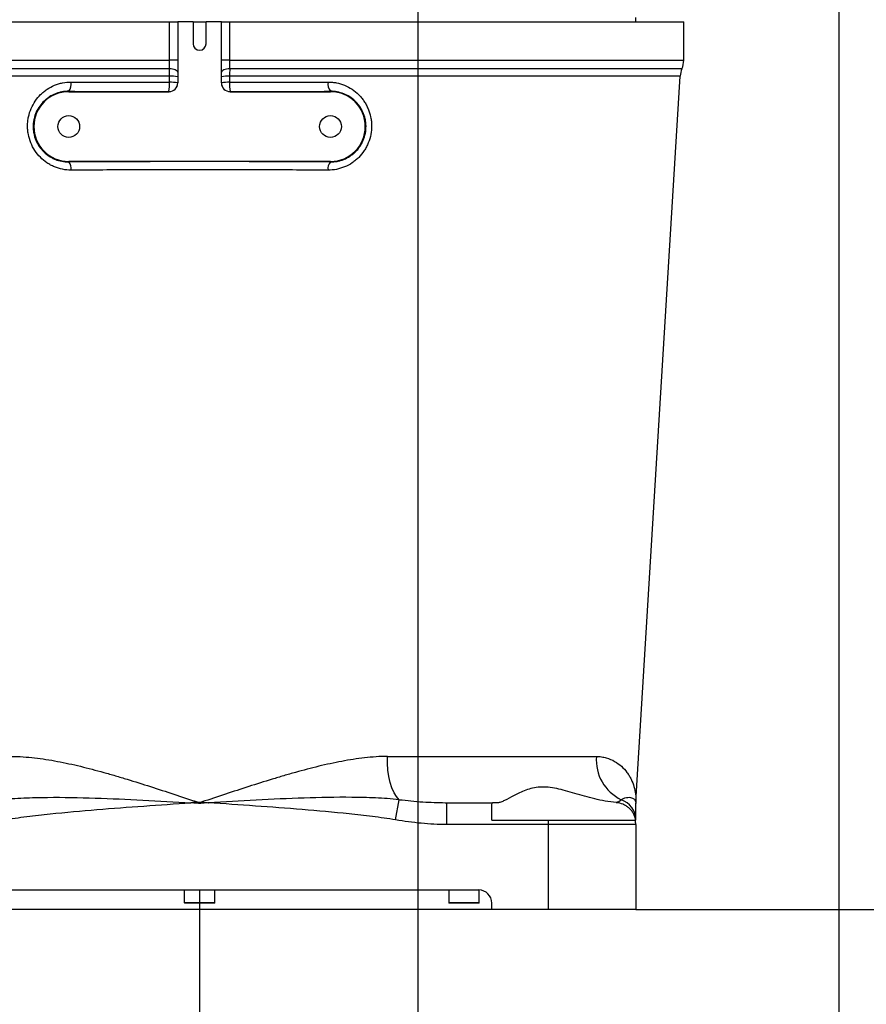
# Model space of a CAD drawing. Header units: millimetres. Extents: x 559 to 1365, y 424 to 1103.
# Tile 22 of 45: x 763 to 791, y 886 to 918. Entities that reach past the tile are written whole.
import ezdxf

# ---------------------------------------------------------------- set-up
doc = ezdxf.new("R2010")
doc.units = ezdxf.units.MM
doc.header["$PDSIZE"] = -1
doc.layers.add('C7线性', color=7, linetype='Continuous')
doc.styles.get("Standard").update_dxf_attribs({"font": 'times.ttf'})
doc.dimstyles.new('ISO-25', dxfattribs={"dimtxt": 3.5, "dimasz": 2.4, "dimexe": 1, "dimexo": 0, "dimgap": 1.524, "dimtad": 1, "dimtoh": 1, "dimlfac": 2.5, "dimzin": 0, "dimtxsty": 'Standard', "dimcen": 2.5, "dimazin": 0, "dimtfac": 1, "dimtdec": 3, "dimtmove": 0, "dimatfit": 3, "dimfxl": 1, "dimtzin": 0, "dimarcsym": 0})

# ---------------------------------------------------------------- blocks, each defined once
blk = doc.blocks.new('*D134')
at = {"layer": 'C7线性', "color": 0, "lineweight": -2}
for p, q in [((681.282, 942.341), (681.282, 841.894)), ((768.706, 889.273), (768.706, 841.894)), ((766.306, 842.894), (683.682, 842.894))]:
    blk.add_line(p, q, dxfattribs=at)
at = {"layer": 'C7线性', "color": 0}
for points in [[(683.682, 843.294), (683.682, 842.494), (681.282, 842.894)], [(766.306, 842.494), (766.306, 843.294), (768.706, 842.894)]]:
    blk.add_solid(points, dxfattribs=at)
at = {"layer": 'Defpoints', "color": 0}
for p in [(681.282, 942.341), (768.706, 889.273), (681.282, 842.894)]:
    blk.add_point(p, dxfattribs=at)
at = {"layer": 'C7线性', "color": 0, "insert": (724.994, 848.996), "char_height": 4.5, "attachment_point": 2}
blk.add_mtext('612', dxfattribs=at)
blk = doc.blocks.new('*D135')
at = {"layer": 'C7线性', "color": 0, "lineweight": -2}
for p, q in [((870.416, 942.341), (870.416, 841.894)), ((768.706, 889.273), (768.706, 841.894)), ((868.016, 842.894), (771.106, 842.894))]:
    blk.add_line(p, q, dxfattribs=at)
at = {"layer": 'C7线性', "color": 0}
for points in [[(771.106, 843.294), (771.106, 842.494), (768.706, 842.894)], [(868.016, 842.494), (868.016, 843.294), (870.416, 842.894)]]:
    blk.add_solid(points, dxfattribs=at)
at = {"layer": 'Defpoints', "color": 0}
for p in [(870.416, 942.341), (768.706, 889.273), (768.706, 842.894)]:
    blk.add_point(p, dxfattribs=at)
at = {"layer": 'C7线性', "color": 0, "insert": (819.561, 849.009), "char_height": 4.5, "attachment_point": 2}
blk.add_mtext('711.91', dxfattribs=at)
blk = doc.blocks.new('*D136')
at = {"layer": 'C7线性', "color": 0, "lineweight": -2}
for p, q in [((775.849, 942.341), (775.849, 864.774)), ((768.706, 889.273), (768.706, 864.774)), ((738.371, 865.774), (745.985, 865.774)), ((745.985, 865.774), (766.306, 865.774)), ((768.706, 865.774), (775.849, 865.774)), ((778.249, 865.774), (780.649, 865.774))]:
    blk.add_line(p, q, dxfattribs=at)
at = {"layer": 'C7线性', "color": 0}
for points in [[(766.306, 865.374), (766.306, 866.174), (768.706, 865.774)], [(778.249, 866.174), (778.249, 865.374), (775.849, 865.774)]]:
    blk.add_solid(points, dxfattribs=at)
at = {"layer": 'Defpoints', "color": 0}
for p in [(775.849, 942.341), (768.706, 889.273), (775.849, 865.774)]:
    blk.add_point(p, dxfattribs=at)
at = {"layer": 'C7线性', "color": 0, "insert": (741.416, 871.876), "char_height": 4.5, "attachment_point": 2}
blk.add_mtext('50', dxfattribs=at)
blk = doc.blocks.new('*D137')
at = {"layer": 'C7线性', "color": 0, "lineweight": -2}
for p, q in [((775.849, 942.341), (713.351, 942.341)), ((714.351, 939.941), (714.351, 891.03)), ((778.277, 888.63), (713.351, 888.63))]:
    blk.add_line(p, q, dxfattribs=at)
at = {"layer": 'C7线性', "color": 0}
for points in [[(714.751, 939.941), (713.951, 939.941), (714.351, 942.341)], [(713.951, 891.03), (714.751, 891.03), (714.351, 888.63)]]:
    blk.add_solid(points, dxfattribs=at)
at = {"layer": 'Defpoints', "color": 0}
for p in [(775.849, 942.341), (714.351, 888.63), (778.277, 888.63)]:
    blk.add_point(p, dxfattribs=at)
at = {"layer": 'C7线性', "color": 0, "insert": (708.236, 915.486), "char_height": 4.5, "attachment_point": 2, "rotation": 90}
blk.add_mtext('376', dxfattribs=at)
blk = doc.blocks.new('*D138')
at = {"layer": 'C7线性', "color": 0, "lineweight": -2}
for p, q in [((782.991, 888.63), (913.741, 888.63)), ((912.741, 863.96), (912.741, 886.23)), ((809.182, 861.56), (913.741, 861.56))]:
    blk.add_line(p, q, dxfattribs=at)
at = {"layer": 'C7线性', "color": 0}
for points in [[(913.141, 886.23), (912.341, 886.23), (912.741, 888.63)], [(912.341, 863.96), (913.141, 863.96), (912.741, 861.56)]]:
    blk.add_solid(points, dxfattribs=at)
at = {"layer": 'Defpoints', "color": 0}
for p in [(782.991, 888.63), (912.741, 888.63), (809.182, 861.56)]:
    blk.add_point(p, dxfattribs=at)
at = {"layer": 'C7线性', "color": 0, "insert": (906.627, 875.095), "char_height": 4.5, "attachment_point": 2, "rotation": 90}
blk.add_mtext('189.5', dxfattribs=at)
blk = doc.blocks.new('*D139')
at = {"layer": 'C7线性', "color": 0, "lineweight": -2}
for p, q in [((775.849, 1036.908), (913.741, 1036.908)), ((912.741, 1034.508), (912.741, 891.03)), ((782.991, 888.63), (913.741, 888.63))]:
    blk.add_line(p, q, dxfattribs=at)
at = {"layer": 'C7线性', "color": 0}
for points in [[(913.141, 1034.508), (912.341, 1034.508), (912.741, 1036.908)], [(912.341, 891.03), (913.141, 891.03), (912.741, 888.63)]]:
    blk.add_solid(points, dxfattribs=at)
at = {"layer": 'Defpoints', "color": 0}
for p in [(775.849, 1036.908), (782.991, 888.63), (912.741, 888.63)]:
    blk.add_point(p, dxfattribs=at)
at = {"layer": 'C7线性', "color": 0, "insert": (906.64, 962.769), "char_height": 4.5, "attachment_point": 2, "rotation": 90}
blk.add_mtext('1038', dxfattribs=at)
blk = doc.blocks.new('*D155')
at = {"color": 0, "lineweight": -2}
for p, q in [((772.635, 1003.124), (666.255, 1003.124)), ((667.255, 1000.724), (667.255, 891.03)), ((754.421, 888.63), (666.255, 888.63))]:
    blk.add_line(p, q, dxfattribs=at)
at = {"color": 0}
for points in [[(667.655, 1000.724), (666.855, 1000.724), (667.255, 1003.124)], [(666.855, 891.03), (667.655, 891.03), (667.255, 888.63)]]:
    blk.add_solid(points, dxfattribs=at)
at = {"layer": 'Defpoints', "color": 0}
for p in [(772.635, 1003.124), (667.255, 888.63), (754.421, 888.63)]:
    blk.add_point(p, dxfattribs=at)
at = {"color": 0, "insert": (663.435, 945.877), "char_height": 4.5, "attachment_point": 5, "rotation": 90}
blk.add_mtext('801.5', dxfattribs=at)
blk = doc.blocks.new('*D157')
at = {"color": 0, "lineweight": -2}
blk.add_line((775.849, 949.484), (775.849, 969.662), dxfattribs=at)
blk.add_arc((775.849, 942.341), 26.321, 320.1957, 84.7737, dxfattribs=at)
at = {"color": 0}
for points in [[(778.265, 968.952), (778.228, 968.153), (775.849, 968.662)], [(795.774, 925.762), (796.364, 925.222), (794.45, 923.72)]]:
    blk.add_solid(points, dxfattribs=at)
at = {"layer": 'Defpoints', "color": 0}
for p in [(794.464, 960.949), (775.849, 949.484), (775.849, 942.341), (775.849, 942.341), (842.682, 875.437)]:
    blk.add_point(p, dxfattribs=at)
at = {"color": 0, "insert": (804.517, 951.624), "char_height": 4.5, "attachment_point": 5, "rotation": 287.942}
blk.add_mtext('135°', dxfattribs=at)
blk = doc.blocks.new('*D216')
at = {"color": 0, "lineweight": -2}
for p, q in [((768.706, 889.273), (768.706, 852.419)), ((789.646, 865.775), (789.646, 852.419)), ((771.106, 853.419), (787.246, 853.419))]:
    blk.add_line(p, q, dxfattribs=at)
at = {"color": 0}
for points in [[(771.106, 853.819), (771.106, 853.019), (768.706, 853.419)], [(787.246, 853.019), (787.246, 853.819), (789.646, 853.419)]]:
    blk.add_solid(points, dxfattribs=at)
at = {"layer": 'Defpoints', "color": 0}
for p in [(768.706, 889.273), (789.646, 865.775), (789.646, 853.419)]:
    blk.add_point(p, dxfattribs=at)
at = {"color": 0, "insert": (779.176, 856.728), "char_height": 3.5, "attachment_point": 5}
blk.add_mtext('147', dxfattribs=at)

msp = doc.modelspace()

# ---------------------------------------------------------------- linework, layer by layer
msp.add_line((789.646333, 928.529138), (789.646333, 865.77544))
at = {"color": 7, "linetype": 'Continuous', "lineweight": 25}
for p, q in [((752.849983, 917.699751), (767.723506, 917.699751)), ((767.723506, 916.446083), (767.723506, 917.699751)), ((767.723506, 917.699751), (767.991454, 917.699751)), ((767.991454, 917.699751), (767.991454, 916.446083)), ((767.991454, 917.699751), (767.992083, 917.699751)), ((767.992083, 917.699751), (767.992083, 915.699807)), ((768.492058, 917.699751), (767.992083, 917.699751)), ((768.492058, 917.699751), (768.492058, 916.985501)), ((768.492058, 917.699751), (768.920608, 917.699751)), ((769.420583, 917.699751), (768.920608, 917.699751)), ((768.920608, 916.985501), (768.920608, 917.699751)), ((769.421212, 917.699751), (769.420583, 917.699751)), ((769.420583, 915.699807), (769.420583, 917.699751)), ((769.421212, 916.446083), (769.421212, 917.699751)), ((769.421212, 917.699751), (769.68916, 917.699751)), ((769.68916, 917.699751), (769.68916, 916.446083)), ((769.68916, 917.699751), (784.562683, 917.699751)), ((782.991333, 917.699751), (782.991333, 917.842601)), ((784.562683, 916.446083), (784.562683, 917.699751)), ((752.945066, 916.446083), (767.723506, 916.446083)), ((767.991454, 916.446083), (767.723506, 916.446083)), ((769.68916, 916.446083), (769.421212, 916.446083)), ((767.720718, 916.162464), (753.013809, 916.162464)), ((767.721596, 915.92245), (753.100154, 915.92245)), ((767.721397, 915.720137), (767.721596, 915.92245)), ((767.989412, 915.905008), (767.989195, 915.702695)), ((767.989195, 915.702695), (767.992083, 915.699807)), ((769.420583, 915.699807), (769.423471, 915.702695)), ((769.423471, 915.702695), (769.423254, 915.905008)), ((769.69107, 915.92245), (769.691269, 915.720137)), ((782.992879, 892.154881), (784.446566, 915.92245)), ((764.420833, 915.426675), (764.420833, 915.414151)), ((764.420833, 915.414151), (767.706426, 915.414151)), ((767.706426, 915.414151), (767.703539, 915.417039)), ((769.709127, 915.417039), (769.706239, 915.414151)), ((769.706239, 915.414151), (772.991833, 915.414151)), ((772.991833, 915.426675), (772.991833, 915.414151)), ((772.991833, 913.128551), (764.420833, 913.128551)), ((764.420833, 913.112829), (764.420833, 913.128551)), ((772.991833, 913.112829), (772.991833, 913.128551)), ((774.855961, 893.645309), (781.702504, 893.645309)), ((768.626072, 892.11129), (768.629887, 892.154893)), ((768.786594, 892.11129), (768.782779, 892.154893)), ((775.127845, 891.566369), (775.240503, 892.230279)), ((776.75128, 892.131479), (776.80489, 892.129601)), ((776.80489, 891.415351), (776.80489, 892.129601)), ((776.80489, 892.129601), (778.294804, 892.129601)), ((778.468853, 892.129601), (778.294804, 892.129601)), ((778.280079, 891.558201), (780.134333, 891.558201)), ((780.134333, 891.415351), (780.134333, 891.558201)), ((780.134333, 891.558201), (782.976902, 891.558201)), ((780.134333, 891.415351), (776.80489, 891.415351)), ((780.134333, 888.629776), (780.134333, 891.415351)), ((782.991333, 891.415351), (780.134333, 891.415351)), ((782.991332, 891.414423), (782.991333, 891.415418)), ((782.991333, 891.415351), (782.991333, 888.629776)), ((759.563933, 889.272601), (777.848733, 889.272601)), ((768.206358, 889.272601), (768.206358, 888.858336)), ((769.206308, 888.858336), (769.206308, 889.272601)), ((776.866179, 889.272601), (776.866179, 888.858336)), ((777.866129, 888.858336), (777.866129, 889.272248)), ((769.192023, 888.844051), (768.220643, 888.844051)), ((777.851844, 888.844051), (776.880464, 888.844051)), ((778.277283, 888.629776), (778.277283, 888.844051)), ((780.134333, 888.629776), (778.277283, 888.629776)), ((782.991333, 888.629776), (780.134333, 888.629776))]:
    msp.add_line(p, q, dxfattribs=at)
at = {"color": 8, "linetype": 'Continuous', "lineweight": 25}
for p, q in [((769.68916, 916.446083), (784.562683, 916.446083)), ((784.503958, 916.162464), (769.691948, 916.162464)), ((784.446566, 915.92245), (769.69107, 915.92245)), ((768.206358, 888.858336), (769.206308, 888.858336)), ((776.866179, 888.858336), (777.866129, 888.858336))]:
    msp.add_line(p, q, dxfattribs=at)
at = {"color": 7, "linetype": 'Continuous', "lineweight": 25, "flags": 128}
for points in [[(767.990015, 916.049017), (767.984174, 916.070186), (767.968557, 916.090615), (767.94371, 916.109591), (767.9105, 916.126451), (767.870089, 916.140605), (767.823888, 916.15156), (767.773511, 916.158932), (767.720718, 916.162464)], [(769.691948, 916.162464), (769.639155, 916.158932), (769.588778, 916.15156), (769.542577, 916.140605), (769.502166, 916.126451), (769.468956, 916.109591), (769.444109, 916.090615), (769.428492, 916.070186), (769.422651, 916.049017)], [(775.240503, 892.230279), (775.154593, 892.328813), (775.076316, 892.457498), (775.007593, 892.613179), (774.95011, 892.792037), (774.905275, 892.989685), (774.87419, 893.201276), (774.857617, 893.421619), (774.855961, 893.645309)], [(768.626072, 892.11129), (768.606983, 892.11296), (768.560433, 892.117031), (768.514147, 892.121079), (768.426337, 892.128757), (768.41668, 892.129601)], [(768.995986, 892.129601), (768.986329, 892.128757), (768.852233, 892.117031), (768.786594, 892.11129)]]:
    msp.add_lwpolyline(points, dxfattribs=at)
at = {"color": 7, "linetype": 'Continuous', "lineweight": 25}
for centre in [(764.420833, 914.271351), (772.991833, 914.271351)]:
    msp.add_circle(centre, 0.357125, dxfattribs=at)
at = {"color": 7, "linetype": 'Continuous', "lineweight": 18}
msp.add_arc((775.848833, 942.341376), 94.5667, 314.96941646, 190.08547037, dxfattribs=at)
at = {"color": 7, "linetype": 'Continuous', "lineweight": 25}
for centre, radius, start, end in [((768.706333, 916.985501), 0.214275, 180, 0), ((783.848433, 916.446083), 0.71425, 336.6038641, 0), ((785.159484, 915.878846), 0.71425, 156.6038641, 176.5), ((764.140731, 915.658357), 0.363501, 320.4046777, 11.3304938), ((766.424225, 915.64449), 1.299375, 349.9186463, 3.3375401), ((767.703437, 915.702797), 0.285758, 270.020437, 359.979563), ((767.782354, 914.591456), 1.130326, 79.4558655, 93.0913697), ((767.782559, 914.793666), 1.130429, 79.4562852, 93.0914396), ((769.630106, 914.793666), 1.130429, 86.9085604, 100.5437148), ((769.630312, 914.591456), 1.130326, 86.9086303, 100.5441345), ((769.709229, 915.702797), 0.285758, 180.020437, 269.979563), ((770.98844, 915.64449), 1.299375, 176.6624599, 190.0813537), ((773.271934, 915.658357), 0.363501, 168.6695062, 219.5953223), ((764.420833, 914.271351), 1.1428, 90, 270), ((772.991833, 914.271351), 1.1428, 270, 90), ((764.185573, 912.899936), 0.317286, 349.9584692, 42.14266), ((773.227093, 912.899936), 0.317286, 137.85734, 190.0415308), ((783.140281, 893.530162), 1.442381, 175.4211289, 244.3170396), ((782.286382, 891.563479), 0.704957, 0.2348226, 71.0624814), ((783.705583, 892.107779), 0.71425, 176.2382104, 179.9989263), ((782.277083, 891.415351), 0.71425, 0, 11.536959), ((777.848733, 888.844051), 0.42855, 0, 90), ((768.220643, 888.858336), 0.014285, 180, 270), ((769.192023, 888.858336), 0.014285, 270, 0), ((776.880464, 888.858336), 0.014285, 180, 270), ((777.851844, 888.858336), 0.014285, 270, 0)]:
    msp.add_arc(centre, radius, start, end, dxfattribs=at)
for centre, major_axis, ratio, start_param, end_param in [((767.706339, 915.699895), (-0.202082, 0.202082), 0.99969546, 2.356346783, 3.926838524), ((769.706326, 915.699895), (-0.202082, -0.202082), 0.99969546, 5.497939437, 7.068431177), ((768.706333, 915.696297), (16.030097, 0), 0.017455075, 4.44175659, 4.64979114), ((768.706333, 915.696297), (16.030097, 0), 0.017455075, 4.774986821, 4.983021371), ((768.706333, 912.846998), (15.820884, 0), 0.017455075, 1.296493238, 1.845099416)]:
    msp.add_ellipse(centre, major_axis=major_axis, ratio=ratio, start_param=start_param, end_param=end_param, dxfattribs=at)
for points, knots in [([(767.720718, 916.162464), (767.721644, 916.207406), (767.722343, 916.254239), (767.72327, 916.348909), (767.723506, 916.397067), (767.723506, 916.446083)], [0, 0, 0, 0, 0.5, 0.5, 1, 1, 1, 1]), ([(767.991454, 916.446083), (767.991454, 916.377474), (767.991332, 916.31006), (767.990852, 916.177522), (767.990491, 916.111952), (767.990015, 916.049017)], [0, 0, 0, 0, 0.5, 0.5, 1, 1, 1, 1]), ([(769.422651, 916.049017), (769.422174, 916.111952), (769.421818, 916.17658), (769.421336, 916.309091), (769.421212, 916.377475), (769.421212, 916.446083)], [0, 0, 0, 0, 0.5, 0.5, 1, 1, 1, 1]), ([(769.68916, 916.446083), (769.68916, 916.397067), (769.6894, 916.348214), (769.690332, 916.253563), (769.691022, 916.207406), (769.691948, 916.162464)], [0, 0, 0, 0, 0.5, 0.5, 1, 1, 1, 1]), ([(764.497999, 912.844614), (764.404339, 912.844145), (764.31063, 912.85322), (764.128803, 912.889281), (764.040357, 912.916135), (763.911368, 912.969786), (763.868775, 912.990041), (763.786295, 913.034459), (763.746339, 913.05862), (763.630246, 913.13688), (763.557635, 913.196904), (763.423783, 913.332369), (763.364225, 913.406027), (763.259636, 913.565144), (763.214384, 913.65152), (763.142687, 913.829472), (763.11567, 913.921611), (763.088798, 914.064725), (763.082219, 914.112942), (763.073901, 914.208801), (763.070332, 914.30456), (763.076092, 914.400119), (763.086574, 914.495578), (763.094246, 914.543488), (763.123844, 914.683833), (763.15229, 914.773774), (763.22586, 914.946792), (763.271631, 915.030592), (763.376251, 915.184592), (763.435224, 915.255527), (763.5336, 915.35304), (763.568236, 915.384192), (763.640076, 915.442699), (763.677124, 915.469958), (763.791572, 915.545948), (763.872244, 915.588946), (764.000075, 915.64167), (764.043917, 915.657266), (764.132075, 915.683796), (764.176612, 915.694833), (764.311593, 915.721327), (764.403395, 915.730235), (764.497148, 915.729773)], [0, 0, 0, 0, 0.0625, 0.0625, 0.125, 0.125, 0.15625, 0.15625, 0.1875, 0.1875, 0.25, 0.25, 0.3125, 0.3125, 0.375, 0.375, 0.4375, 0.4375, 0.46875, 0.46875, 0.5, 0.53125, 0.53125, 0.5625, 0.5625, 0.625, 0.625, 0.6875, 0.6875, 0.75, 0.75, 0.78125, 0.78125, 0.8125, 0.8125, 0.875, 0.875, 0.90625, 0.90625, 0.9375, 0.9375, 1, 1, 1, 1]), ([(764.497148, 915.729773), (764.760556, 915.728474), (765.025951, 915.727297), (765.559114, 915.725193), (766.094564, 915.723338), (766.634567, 915.721979), (767.176854, 915.72087), (767.449531, 915.72044), (767.721397, 915.720137)], [0, 0, 0, 0, 0.25, 0.25, 0.5, 0.75, 0.75, 1, 1, 1, 1]), ([(769.691269, 915.720137), (770.23294, 915.72074), (770.772971, 915.72184), (771.580514, 915.724248), (771.849664, 915.725178), (772.385128, 915.72729), (772.651169, 915.72847), (772.915518, 915.729773)], [0, 0, 0, 0, 0.5, 0.5, 0.75, 0.75, 1, 1, 1, 1]), ([(772.915518, 915.729773), (772.962392, 915.730004), (773.009033, 915.727876), (773.101852, 915.718978), (773.147989, 915.712191), (773.283672, 915.685337), (773.371224, 915.65879), (773.540714, 915.588767), (773.623087, 915.544813), (773.775768, 915.443057), (773.846906, 915.385033), (773.945694, 915.286937), (773.977314, 915.252315), (774.036608, 915.180672), (774.064454, 915.143495), (774.116564, 915.066424), (774.140829, 915.026531), (774.185692, 914.943944), (774.20638, 914.901015), (774.261742, 914.77002), (774.289971, 914.679666), (774.31912, 914.539487), (774.326644, 914.49173), (774.336904, 914.395831), (774.339646, 914.347896), (774.340848, 914.204135), (774.332324, 914.10819), (774.295837, 913.917082), (774.268515, 913.825107), (774.214535, 913.692252), (774.194358, 913.648825), (774.149539, 913.56372), (774.124882, 913.522097), (774.046048, 913.402861), (773.986525, 913.329748), (773.886986, 913.229367), (773.851933, 913.197344), (773.778946, 913.137078), (773.741327, 913.109067), (773.625207, 913.031135), (773.543475, 912.987254), (773.414262, 912.933623), (773.369943, 912.917777), (773.280968, 912.890887), (773.236095, 912.879736), (773.100329, 912.853028), (773.0083, 912.844145), (772.914667, 912.844614)], [0, 0, 0, 0, 0.03125, 0.03125, 0.0625, 0.0625, 0.125, 0.125, 0.1875, 0.1875, 0.25, 0.25, 0.28125, 0.28125, 0.3125, 0.3125, 0.34375, 0.34375, 0.375, 0.375, 0.4375, 0.4375, 0.46875, 0.46875, 0.5, 0.5, 0.5625, 0.5625, 0.625, 0.625, 0.65625, 0.65625, 0.6875, 0.6875, 0.75, 0.75, 0.78125, 0.78125, 0.8125, 0.8125, 0.875, 0.875, 0.90625, 0.90625, 0.9375, 0.9375, 1, 1, 1, 1]), ([(764.420833, 915.426675), (764.345322, 915.427131), (764.271425, 915.420275), (764.162813, 915.399799), (764.126984, 915.391261), (764.056072, 915.370741), (764.020821, 915.358685), (763.917733, 915.317807), (763.852495, 915.284402), (763.759668, 915.225216), (763.72957, 915.203964), (763.671103, 915.158298), (763.642743, 915.133861), (763.561994, 915.057198), (763.513281, 915.001206), (763.426309, 914.879021), (763.387824, 914.812066), (763.325418, 914.672837), (763.301013, 914.600132), (763.275272, 914.486063), (763.268501, 914.446942), (763.259091, 914.368816), (763.253702, 914.290548), (763.25627, 914.211997), (763.262902, 914.133303), (763.268291, 914.093675), (763.290593, 913.976034), (763.313226, 913.900561), (763.373343, 913.755238), (763.411312, 913.684978), (763.498514, 913.556443), (763.54799, 913.4973), (763.658636, 913.38906), (763.718138, 913.34161), (763.813028, 913.279848), (763.845619, 913.26083), (763.912754, 913.225944), (763.947289, 913.210107), (764.051781, 913.168194), (764.123281, 913.147293), (764.269989, 913.11933), (764.345415, 913.112367), (764.420833, 913.112829)], [0, 0, 0, 0, 0.0625, 0.0625, 0.09375, 0.09375, 0.125, 0.125, 0.1875, 0.1875, 0.21875, 0.21875, 0.25, 0.25, 0.3125, 0.3125, 0.375, 0.375, 0.4375, 0.4375, 0.46875, 0.46875, 0.5, 0.53125, 0.53125, 0.5625, 0.5625, 0.625, 0.625, 0.6875, 0.6875, 0.75, 0.75, 0.8125, 0.8125, 0.84375, 0.84375, 0.875, 0.875, 0.9375, 0.9375, 1, 1, 1, 1]), ([(772.991833, 913.112829), (773.067209, 913.112367), (773.141371, 913.119192), (773.250891, 913.139903), (773.287108, 913.148565), (773.358962, 913.169484), (773.394775, 913.18182), (773.499522, 913.223739), (773.566031, 913.258163), (773.660871, 913.319613), (773.691659, 913.341744), (773.751515, 913.389478), (773.780438, 913.414994), (773.862654, 913.495129), (773.912068, 913.553779), (773.977779, 913.650037), (773.998387, 913.683741), (774.035952, 913.752954), (774.052871, 913.788334), (774.098133, 913.896762), (774.121041, 913.972075), (774.151374, 914.129184), (774.158184, 914.207936), (774.156467, 914.32582), (774.153895, 914.365104), (774.144677, 914.44365), (774.138055, 914.482554), (774.112704, 914.596554), (774.08847, 914.669672), (774.041452, 914.775218), (774.024018, 914.809581), (773.986391, 914.875528), (773.966119, 914.907297), (773.92275, 914.968526), (773.899654, 914.997986), (773.850639, 915.054625), (773.824611, 915.081891), (773.743703, 915.158852), (773.685704, 915.204212), (773.56174, 915.283549), (773.495224, 915.317639), (773.358613, 915.371915), (773.288109, 915.392475), (773.142515, 915.420144), (773.067354, 915.427131), (772.991833, 915.426675)], [0, 0, 0, 0, 0.0625, 0.0625, 0.09375, 0.09375, 0.125, 0.125, 0.1875, 0.1875, 0.21875, 0.21875, 0.25, 0.25, 0.3125, 0.3125, 0.34375, 0.34375, 0.375, 0.375, 0.4375, 0.4375, 0.5, 0.5, 0.53125, 0.53125, 0.5625, 0.5625, 0.625, 0.625, 0.65625, 0.65625, 0.6875, 0.6875, 0.71875, 0.71875, 0.75, 0.75, 0.8125, 0.8125, 0.875, 0.875, 0.9375, 0.9375, 1, 1, 1, 1]), ([(772.914667, 912.844614), (772.571235, 912.846332), (772.224379, 912.847839), (771.527135, 912.850422), (771.176518, 912.851498), (770.647604, 912.852792), (770.4708, 912.85317), (770.116192, 912.853817), (769.938349, 912.854087), (769.406049, 912.85473), (769.051915, 912.854941), (767.991661, 912.854932), (767.287685, 912.854072), (766.236026, 912.851497), (765.886193, 912.850424), (765.188001, 912.847838), (764.841431, 912.846332), (764.497999, 912.844614)], [0, 0, 0, 0, 0.125, 0.125, 0.25, 0.25, 0.3125, 0.3125, 0.375, 0.375, 0.5, 0.5, 0.75, 0.75, 0.875, 0.875, 1, 1, 1, 1]), ([(762.556704, 893.645309), (762.679617, 893.645309), (762.803421, 893.641034), (763.052238, 893.625478), (763.176678, 893.614236), (763.550337, 893.572042), (763.799903, 893.532712), (764.300796, 893.438308), (764.552116, 893.383174), (765.057066, 893.261262), (765.310692, 893.194459), (765.693199, 893.087735), (765.821134, 893.051038), (766.076532, 892.97613), (766.204136, 892.93788), (766.586793, 892.82118), (766.841693, 892.740794), (767.606674, 892.494888), (768.117031, 892.324644), (768.629887, 892.154893)], [0, 0, 0, 0, 0.0625, 0.0625, 0.125, 0.125, 0.25, 0.25, 0.375, 0.375, 0.5, 0.5, 0.5625, 0.5625, 0.625, 0.625, 0.75, 0.75, 1, 1, 1, 1]), ([(774.855961, 893.645309), (774.733048, 893.645309), (774.609245, 893.641034), (774.360428, 893.625478), (774.235988, 893.614236), (773.862329, 893.572042), (773.612763, 893.532712), (773.11187, 893.438308), (772.86055, 893.383174), (772.3556, 893.261262), (772.101973, 893.194459), (771.719467, 893.087735), (771.591532, 893.051038), (771.336134, 892.97613), (771.20853, 892.93788), (770.825873, 892.82118), (770.570972, 892.740794), (769.805992, 892.494888), (769.295635, 892.324644), (768.782779, 892.154893)], [0, 0, 0, 0, 0.0625, 0.0625, 0.125, 0.125, 0.25, 0.25, 0.375, 0.375, 0.5, 0.5, 0.5625, 0.5625, 0.625, 0.625, 0.75, 0.75, 1, 1, 1, 1]), ([(781.702504, 893.645309), (781.760665, 893.645309), (781.816821, 893.641034), (781.924999, 893.625478), (781.976775, 893.614236), (782.125616, 893.572042), (782.216215, 893.532712), (782.381686, 893.438308), (782.456546, 893.383174), (782.591383, 893.261262), (782.651355, 893.194459), (782.730487, 893.087735), (782.755069, 893.051038), (782.800449, 892.97613), (782.821279, 892.93788), (782.878332, 892.82118), (782.909125, 892.740794), (782.980542, 892.494888), (783.000314, 892.324644), (782.992675, 892.154893)], [0, 0, 0, 0, 0.0625, 0.0625, 0.125, 0.125, 0.25, 0.25, 0.375, 0.375, 0.5, 0.5, 0.5625, 0.5625, 0.625, 0.625, 0.75, 0.75, 1, 1, 1, 1]), ([(782.352865, 892.140188), (782.10779, 892.15943), (781.873605, 892.20224), (781.422467, 892.308441), (781.20496, 892.372536), (780.790041, 892.494991), (780.59194, 892.553554), (780.306218, 892.61321), (780.21289, 892.628308), (780.075651, 892.641005), (780.030232, 892.64358), (779.941635, 892.645171), (779.898323, 892.644209), (779.686532, 892.631019), (779.532325, 892.592918), (779.249965, 892.490542), (779.121722, 892.426973), (778.889461, 892.304437), (778.786928, 892.246104), (778.652716, 892.180781), (778.611264, 892.162675), (778.535012, 892.137101), (778.500212, 892.129601), (778.468853, 892.129601)], [0, 0, 0, 0, 0.125, 0.125, 0.25, 0.25, 0.375, 0.375, 0.4375, 0.4375, 0.46875, 0.46875, 0.5, 0.5, 0.625, 0.625, 0.75, 0.75, 0.875, 0.875, 0.9375, 0.9375, 1, 1, 1, 1]), ([(762.172163, 892.230279), (762.42872, 892.257606), (762.686549, 892.274968), (763.203829, 892.298456), (763.463431, 892.304411), (764.243225, 892.311053), (764.763712, 892.300785), (765.805964, 892.266814), (766.327926, 892.242792), (767.372124, 892.189073), (767.8946, 892.159271), (768.41668, 892.129601)], [0, 0, 0, 0, 0.125, 0.125, 0.25, 0.25, 0.5, 0.5, 0.75, 0.75, 1, 1, 1, 1]), ([(768.629887, 892.154893), (768.623408, 892.154127), (768.616929, 892.15336), (768.61045, 892.152592), (768.59465, 892.150722), (768.578851, 892.148849), (768.563052, 892.146976), (768.547342, 892.145114), (768.531632, 892.14325), (768.515922, 892.141386), (768.486002, 892.137835), (768.456081, 892.134281), (768.426161, 892.130727), (768.423001, 892.130352), (768.41984, 892.129976), (768.41668, 892.129601)], [0, 0, 0, 0, 0.000137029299, 0.000137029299, 0.000137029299, 0.000471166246, 0.000471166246, 0.000471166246, 0.000803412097, 0.000803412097, 0.000803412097, 0.001436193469, 0.001436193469, 0.001436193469, 0.001503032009, 0.001503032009, 0.001503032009, 0.001503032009]), ([(768.782779, 892.154893), (768.805057, 892.152257), (768.827335, 892.149618), (768.849614, 892.146976), (768.895244, 892.141566), (768.940874, 892.136147), (768.986505, 892.130727), (768.989665, 892.130352), (768.992826, 892.129976), (768.995986, 892.129601)], [0, 0, 0, 0, 0.00047116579, 0.00047116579, 0.00047116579, 0.001436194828, 0.001436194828, 0.001436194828, 0.001503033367, 0.001503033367, 0.001503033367, 0.001503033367]), ([(775.240503, 892.230279), (774.983946, 892.257606), (774.726117, 892.274968), (774.208837, 892.298456), (773.949235, 892.304411), (773.169441, 892.311053), (772.648954, 892.300785), (771.606702, 892.266814), (771.08474, 892.242792), (770.040542, 892.189073), (769.518065, 892.159271), (768.995986, 892.129601)], [0, 0, 0, 0, 0.125, 0.125, 0.25, 0.25, 0.5, 0.5, 0.75, 0.75, 1, 1, 1, 1]), ([(782.352865, 892.140188), (782.426186, 892.134431), (782.497741, 892.117695), (782.601904, 892.074478), (782.635831, 892.05704), (782.700005, 892.016972), (782.73055, 891.99423), (782.788298, 891.943007), (782.815641, 891.91426), (782.864467, 891.853052), (782.88625, 891.82039), (782.924374, 891.750857), (782.940775, 891.71367), (782.966673, 891.63758), (782.976356, 891.598447), (782.982684, 891.558201)], [0, 0, 0, 0, 0.25, 0.25, 0.375, 0.375, 0.5, 0.5, 0.625, 0.625, 0.75, 0.75, 0.875, 0.875, 1, 1, 1, 1]), ([(782.515166, 892.230279), (782.560365, 892.257606), (782.600431, 892.274968), (782.673477, 892.298456), (782.706385, 892.304411), (782.795957, 892.311053), (782.84348, 892.300785), (782.918548, 892.266814), (782.945999, 892.242792), (782.982398, 892.189073), (782.991333, 892.159271), (782.991333, 892.129601)], [0, 0, 0, 0, 0.125, 0.125, 0.25, 0.25, 0.5, 0.5, 0.75, 0.75, 1, 1, 1, 1]), ([(782.992675, 892.154893), (782.992594, 892.154127), (782.992516, 892.15336), (782.992442, 892.152592), (782.992261, 892.150722), (782.992102, 892.148849), (782.991966, 892.146976), (782.99183, 892.145114), (782.991716, 892.14325), (782.991624, 892.141386), (782.991448, 892.137835), (782.991352, 892.134281), (782.991336, 892.130727), (782.991334, 892.130352), (782.991333, 892.129976), (782.991333, 892.129601)], [0, 0, 0, 0, 0.000137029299, 0.000137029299, 0.000137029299, 0.000471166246, 0.000471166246, 0.000471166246, 0.000803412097, 0.000803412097, 0.000803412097, 0.001436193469, 0.001436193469, 0.001436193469, 0.001503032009, 0.001503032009, 0.001503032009, 0.001503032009]), ([(762.284821, 891.566369), (762.538171, 891.609359), (762.792316, 891.645261), (763.301379, 891.710191), (763.556317, 891.73904), (764.321843, 891.819224), (764.833149, 891.864351), (765.856436, 891.947823), (766.368355, 891.985928), (767.392411, 892.059287), (767.904754, 892.094487), (768.41668, 892.129601)], [0, 0, 0, 0, 0.125, 0.125, 0.25, 0.25, 0.5, 0.5, 0.75, 0.75, 1, 1, 1, 1]), ([(775.127845, 891.566369), (774.874727, 891.60932), (774.620581, 891.64523), (774.111288, 891.710192), (773.856269, 891.739049), (773.090585, 891.819247), (772.579272, 891.864372), (771.556044, 891.947837), (771.044162, 891.985939), (770.020186, 892.059291), (769.508118, 892.094473), (768.995986, 892.129601)], [0, 0, 0, 0, 0.125, 0.125, 0.25, 0.25, 0.5, 0.5, 0.75, 0.75, 1, 1, 1, 1]), ([(778.280079, 891.558201), (778.279618, 891.638853), (778.278812, 891.714554), (778.277486, 891.855308), (778.277015, 891.916775), (778.277663, 891.994708), (778.278103, 892.017602), (778.279579, 892.057451), (778.280622, 892.074468), (778.283442, 892.101991), (778.285191, 892.11226), (778.289427, 892.126067), (778.291932, 892.129601), (778.294804, 892.129601)], [0, 0, 0, 0, 0.25, 0.25, 0.5, 0.5, 0.625, 0.625, 0.75, 0.75, 0.875, 0.875, 1, 1, 1, 1]), ([(782.991333, 891.566369), (782.991333, 891.609359), (782.991333, 891.645261), (782.991333, 891.710191), (782.991333, 891.73904), (782.991333, 891.819224), (782.991333, 891.864351), (782.991333, 891.947823), (782.991333, 891.985928), (782.991333, 892.059287), (782.991333, 892.094487), (782.991333, 892.129601)], [0, 0, 0, 0, 0.125, 0.125, 0.25, 0.25, 0.5, 0.5, 0.75, 0.75, 1, 1, 1, 1]), ([(776.80489, 891.415351), (776.523116, 891.415351), (776.242645, 891.429822), (775.683774, 891.481763), (775.405378, 891.519274), (775.127845, 891.566369)], [0, 0, 0, 0, 0.5, 0.5, 1, 1, 1, 1])]:
    msp.add_open_spline(points, degree=3, knots=knots, dxfattribs=at)
for points in [[(767.721596, 915.92245), (767.721517, 916.005817), (767.721223, 916.085822), (767.720718, 916.162464)], [(767.990015, 916.049017), (767.989666, 916.003039), (767.989465, 915.955037), (767.989412, 915.905008)], [(769.423254, 915.905008), (769.4232, 915.955037), (769.422999, 916.003039), (769.422651, 916.049017)], [(769.691948, 916.162464), (769.691443, 916.085822), (769.691148, 916.005817), (769.69107, 915.92245)], [(768.629887, 892.154893), (768.680851, 892.150212), (768.731815, 892.150212), (768.782779, 892.154893)], [(782.352865, 892.140188), (782.409411, 892.155785), (782.463715, 892.187374), (782.515166, 892.230279)], [(768.786594, 892.11129), (768.733086, 892.106608), (768.679579, 892.106608), (768.626072, 892.11129)]]:
    msp.add_open_spline(points, degree=3, dxfattribs=at)
at = {"color": 8, "linetype": 'Continuous', "lineweight": 25}
msp.add_open_spline([(775.240503, 892.230279), (775.500361, 892.201934), (776.003088, 892.147097), (776.507566, 892.136567), (776.75128, 892.131479)], degree=3, knots=[0, 0, 0, 0, 0.51689701, 1, 1, 1, 1], dxfattribs=at)
at = {"color": 7, "linetype": 'Continuous', "lineweight": 0}
msp.add_point((768.706333, 889.272601), dxfattribs=at)

# ---------------------------------------------------------------- dimensions: what is measured, and where the dimension line sits
dim = msp.add_linear_dim(base=(667.254507, 888.629776), p1=(772.634708, 1003.124051), p2=(754.421333, 888.629776), angle=90, text='801.5', dimstyle='ISO-25', override={"dimtxt": 4.5, "dimtxsty": 'Standard'})
dim.commit()
dim.dimension.update_dxf_attribs({"geometry": '*D155', "text_midpoint": (663.435085, 945.876913)})
dim = msp.add_angular_dim_2l(base=(794.46355, 960.94947), line1=((775.848833, 942.341376), (842.681885, 875.436937)), line2=((775.848833, 942.341376), (775.848833, 949.483876)), text='135°', dimstyle='ISO-25', override={"dimtxt": 4.5, "dimtoh": 0, "dimtxsty": 'Standard'})
dim.commit()
dim.dimension.update_dxf_attribs({"geometry": '*D157', "text_midpoint": (800.889338, 950.449519), "dimtype": 162})
dim = msp.add_linear_dim(base=(789.646333, 853.419121), p1=(768.706333, 889.272601), p2=(789.646333, 865.77544), text='147', dimstyle='ISO-25', override={"dimtxsty": 'Standard'})
dim.commit()
dim.dimension.update_dxf_attribs({"geometry": '*D216', "text_midpoint": (779.176333, 853.419121), "dimtype": 160})
at = {"layer": 'C7线性'}
for base, p1, p2, text, picture, middle in [((912.74144, 888.629776), (775.848833, 1036.908076), (782.991333, 888.629776), '1038', '*D139', (912.74144, 962.768926)), ((714.351221, 888.629776), (775.848833, 942.341376), (778.277283, 888.629776), '376', '*D137', (714.351221, 915.485576)), ((912.74144, 888.629776), (809.1822, 861.559701), (782.991333, 888.629776), '189.5', '*D138', (912.74144, 875.094738))]:
    dim = msp.add_linear_dim(base=base, p1=p1, p2=p2, angle=90, text=text, dimstyle='ISO-25', override={"dimtxt": 4.5}, dxfattribs=at)
    dim.commit()
    dim.dimension.update_dxf_attribs({"geometry": picture, "text_midpoint": middle, "dimtype": 160})
for base, p1, p2, text, picture, middle in [((681.282133, 842.894099), (768.706333, 889.272601), (681.282133, 942.341376), '612', '*D134', (724.994233, 842.894099)), ((775.848833, 865.773776), (768.706333, 889.272601), (775.848833, 942.341376), '50', '*D136', (741.415691, 865.773776)), ((768.706333, 842.894099), (870.415533, 942.341376), (768.706333, 889.272601), '711.91', '*D135', (819.560933, 842.894099))]:
    dim = msp.add_linear_dim(base=base, p1=p1, p2=p2, text=text, dimstyle='ISO-25', override={"dimtxt": 4.5}, dxfattribs=at)
    dim.commit()
    dim.dimension.update_dxf_attribs({"geometry": picture, "text_midpoint": middle, "dimtype": 160})

doc.saveas('drawing.dxf')
